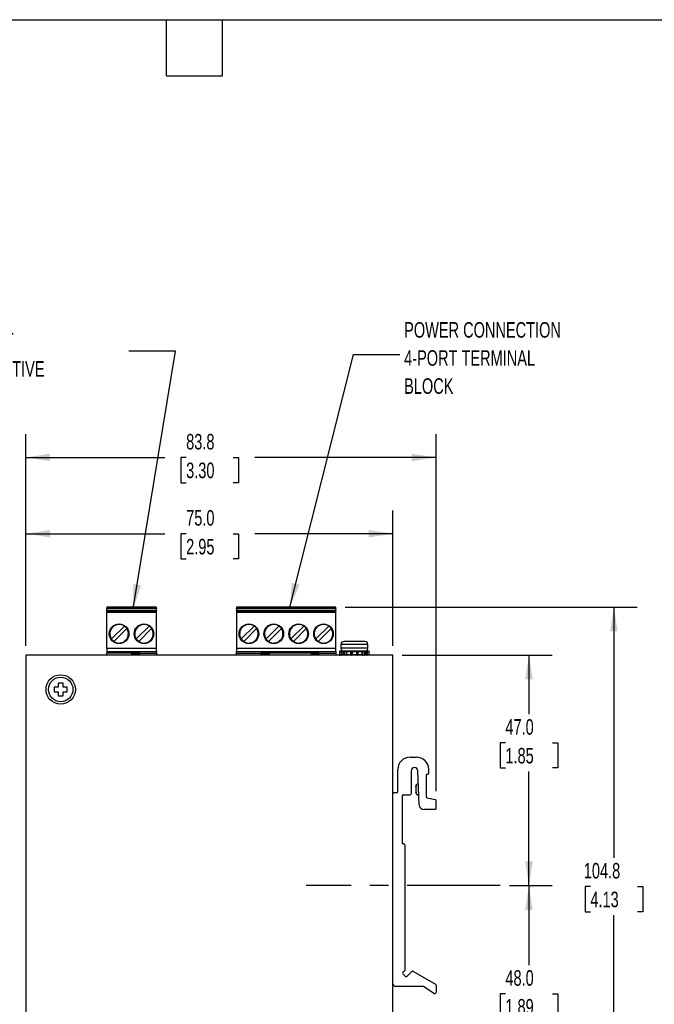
# Model space of a CAD drawing. Header units: millimetres. Extents: x 6 to 273, y 6 to 210.
# Tile 3 of 4: x 116 to 202, y 76 to 210. Entities that reach past the tile are written whole.
import ezdxf

# ---------------------------------------------------------------- set-up
doc = ezdxf.new("R2010")
doc.units = ezdxf.units.MM
doc.linetypes.add('CENTERX2', pattern=[20.32, 12.7, -2.54, 2.54, -2.54])
doc.layers.add('CENTER', color=40, linetype='CENTERX2')
doc.layers.add('DIMENSIONS', color=140, linetype='Continuous', lineweight=25)
doc.layers.add('TEXT', color=140, linetype='Continuous', lineweight=25)
doc.styles.add('SLDTEXTSTYLE0', font='TXT', dxfattribs={"width": 0.7})
doc.dimstyles.new('SLDDIMSTYLE0', dxfattribs={"dimtxt": 2.158008, "dimasz": 3.302, "dimexe": 0, "dimexo": 0.0625, "dimgap": 0.539502, "dimtad": 0, "dimtih": 1, "dimtoh": 1, "dimlfac": 1.5, "dimrnd": 1e-09, "dimzin": 4, "dimdsep": 46, "dimtxsty": 'SLDTEXTSTYLE0', "dimsah": 1, "dimcen": 0.09, "dimadec": 0, "dimazin": 1, "dimtfac": 1, "dimtofl": 0, "dimtmove": 0, "dimatfit": 3, "dimfxl": 0, "dimfrac": 2, "dimtolj": 1, "dimtzin": 12, "dimarcsym": 0})
doc.dimstyles.new('SLDDIMSTYLE1', dxfattribs={"dimtxt": 2.158008, "dimasz": 3.302, "dimexe": 0, "dimexo": 0.0625, "dimgap": 0.539502, "dimtad": 0, "dimtih": 1, "dimtoh": 1, "dimlfac": 1.5, "dimrnd": 1e-09, "dimzin": 12, "dimdsep": 46, "dimtxsty": 'SLDTEXTSTYLE0', "dimsah": 1, "dimcen": 0.09, "dimadec": 0, "dimazin": 3, "dimtfac": 1, "dimtofl": 0, "dimtmove": 0, "dimatfit": 3, "dimfxl": 0, "dimfrac": 2, "dimtolj": 1, "dimtzin": 12, "dimarcsym": 0})
doc.dimstyles.new('SLDDIMSTYLE2', dxfattribs={"dimtxt": 0.18, "dimasz": 3.302, "dimexe": 0, "dimexo": 0.0625, "dimgap": 0, "dimtad": 0, "dimtih": 1, "dimtoh": 1, "dimdec": 0, "dimrnd": 1e-09, "dimzin": 0, "dimdsep": 46, "dimtxsty": 'Standard', "dimsah": 1, "dimcen": 0.09, "dimadec": 0, "dimazin": 0, "dimtfac": 3.302, "dimtdec": 0, "dimtofl": 0, "dimtmove": 0, "dimatfit": 3, "dimfxl": 0, "dimfrac": 2, "dimtolj": 1, "dimtzin": 0, "dimarcsym": 0})

# ---------------------------------------------------------------- blocks, each defined once
blk = doc.blocks.new('_D')
at = {"layer": 'DIMENSIONS'}
for p, q in [((182.64, 91.68), (188.44, 91.68)), ((185.27, 91.68), (185.27, 80.87)), ((182.06, 76.96), (181.34, 76.96)), ((181.34, 76.96), (181.34, 73.53)), ((188.48, 76.96), (189.2, 76.96)), ((189.2, 76.96), (189.2, 73.53)), ((181.34, 73.53), (182.06, 73.53)), ((185.27, 59.72), (185.27, 73.04)), ((189.2, 73.53), (188.48, 73.53)), ((168.01, 59.72), (188.44, 59.72))]:
    blk.add_line(p, q, dxfattribs=at)
for points in [[(185.27, 91.68), (184.76, 88.38), (185.78, 88.38)], [(185.27, 59.72), (185.78, 63.02), (184.76, 63.02)]]:
    blk.add_solid(points, dxfattribs=at)
at = {"layer": 'DIMENSIONS', "char_height": 2.117, "attachment_point": 1, "style": 'SLDTEXTSTYLE0'}
for s, insert in [('48.0', (182.06, 80.17)), ('1.89', (182.06, 76.25))]:
    blk.add_mtext(s, dxfattribs=dict(at, insert=insert))
blk = doc.blocks.new('_D_1')
at = {"layer": 'DIMENSIONS'}
for p, q in [((168.01, 123.05), (188.44, 123.05)), ((185.27, 123.05), (185.27, 115.04)), ((182.06, 111.13), (181.34, 111.13)), ((181.34, 111.13), (181.34, 107.7)), ((188.48, 111.13), (189.2, 111.13)), ((189.2, 111.13), (189.2, 107.7)), ((181.34, 107.7), (182.06, 107.7)), ((189.2, 107.7), (188.48, 107.7)), ((185.27, 91.68), (185.27, 107.22)), ((182.64, 91.68), (188.44, 91.68))]:
    blk.add_line(p, q, dxfattribs=at)
for points in [[(185.27, 123.05), (184.76, 119.75), (185.78, 119.75)], [(185.27, 91.68), (185.78, 94.99), (184.76, 94.99)]]:
    blk.add_solid(points, dxfattribs=at)
at = {"layer": 'DIMENSIONS', "char_height": 2.117, "attachment_point": 1, "style": 'SLDTEXTSTYLE0'}
for s, insert in [('47.0', (182.06, 114.34)), ('1.85', (182.06, 110.43))]:
    blk.add_mtext(s, dxfattribs=dict(at, insert=insert))
blk = doc.blocks.new('_D_2')
at = {"layer": 'DIMENSIONS'}
for p, q in [((116.74, 124.32), (116.74, 142.76)), ((166.74, 124.32), (166.74, 142.76)), ((116.74, 139.58), (135.65, 139.58)), ((138.57, 139.58), (137.85, 139.58)), ((137.85, 139.58), (137.85, 136.15)), ((144.98, 139.58), (145.71, 139.58)), ((145.71, 139.58), (145.71, 136.15)), ((166.74, 139.58), (147.91, 139.58)), ((137.85, 136.15), (138.57, 136.15)), ((145.71, 136.15), (144.98, 136.15))]:
    blk.add_line(p, q, dxfattribs=at)
for points in [[(116.74, 139.58), (120.04, 139.08), (120.04, 140.09)], [(166.74, 139.58), (163.44, 140.09), (163.44, 139.08)]]:
    blk.add_solid(points, dxfattribs=at)
at = {"layer": 'DIMENSIONS', "char_height": 2.117, "attachment_point": 1, "style": 'SLDTEXTSTYLE0'}
for s, insert in [('75.0', (138.57, 142.8)), ('2.95', (138.57, 138.88))]:
    blk.add_mtext(s, dxfattribs=dict(at, insert=insert))
blk = doc.blocks.new('_D_3')
at = {"layer": 'DIMENSIONS'}
for p, q in [((116.74, 124.32), (116.74, 153.14)), ((172.61, 104.53), (172.61, 153.14)), ((116.74, 149.96), (135.65, 149.96)), ((138.57, 149.96), (137.85, 149.96)), ((137.85, 149.96), (137.85, 146.53)), ((144.98, 149.96), (145.71, 149.96)), ((145.71, 149.96), (145.71, 146.53)), ((172.61, 149.96), (147.91, 149.96)), ((137.85, 146.53), (138.57, 146.53)), ((145.71, 146.53), (144.98, 146.53))]:
    blk.add_line(p, q, dxfattribs=at)
for points in [[(116.74, 149.96), (120.04, 149.45), (120.04, 150.47)], [(172.61, 149.96), (169.31, 150.47), (169.31, 149.45)]]:
    blk.add_solid(points, dxfattribs=at)
at = {"layer": 'DIMENSIONS', "char_height": 2.117, "attachment_point": 1, "style": 'SLDTEXTSTYLE0'}
for s, insert in [('83.8', (138.57, 153.17)), ('3.30', (138.57, 149.26))]:
    blk.add_mtext(s, dxfattribs=dict(at, insert=insert))
blk = doc.blocks.new('_D_4')
at = {"layer": 'DIMENSIONS'}
for p, q in [((160.24, 129.58), (200.02, 129.58)), ((196.84, 129.58), (196.84, 95.47)), ((193.64, 91.56), (192.91, 91.56)), ((192.91, 91.56), (192.91, 88.13)), ((200.05, 91.56), (200.78, 91.56)), ((200.78, 91.56), (200.78, 88.13)), ((192.91, 88.13), (193.64, 88.13)), ((196.84, 59.72), (196.84, 87.65)), ((200.78, 88.13), (200.05, 88.13)), ((168.01, 59.72), (200.02, 59.72))]:
    blk.add_line(p, q, dxfattribs=at)
for points in [[(196.84, 129.58), (196.34, 126.28), (197.35, 126.28)], [(196.84, 59.72), (197.35, 63.02), (196.34, 63.02)]]:
    blk.add_solid(points, dxfattribs=at)
at = {"layer": 'DIMENSIONS', "char_height": 2.117, "attachment_point": 1, "style": 'SLDTEXTSTYLE0'}
for s, insert in [('104.8', (192.74, 94.77)), ('4.13', (193.64, 90.86))]:
    blk.add_mtext(s, dxfattribs=dict(at, insert=insert))

msp = doc.modelspace()

# ---------------------------------------------------------------- linework, layer by layer
for p, q in [((134.5162, 129.5834), (127.7428, 129.5834)), ((127.7428, 129.5834), (127.7428, 129.45)), ((127.7428, 129.45), (134.5162, 129.45)), ((127.7428, 129.45), (127.7428, 129.3834)), ((127.7428, 129.3834), (134.5162, 129.3834)), ((127.7428, 129.0634), (127.7428, 129.3834)), ((134.5162, 129.0634), (127.7428, 129.0634)), ((127.7428, 129.0471), (127.7428, 129.0634)), ((134.5162, 129.0471), (127.7428, 129.0471)), ((127.7428, 129.0471), (127.7428, 128.9139)), ((127.7428, 128.9139), (134.5162, 128.9139)), ((127.7428, 123.9634), (127.7428, 128.9139)), ((134.5162, 129.45), (134.5162, 129.5834)), ((134.5162, 129.45), (134.5162, 129.3834)), ((134.5162, 129.0634), (134.5162, 129.3834)), ((134.5162, 129.0634), (134.5162, 129.0471)), ((134.5162, 128.9139), (134.5162, 129.0471)), ((134.5162, 123.9634), (134.5162, 128.9139)), ((158.9695, 129.5834), (145.4228, 129.5834)), ((145.4228, 129.5834), (145.4228, 129.45)), ((145.4228, 129.45), (158.9695, 129.45)), ((145.4228, 129.3834), (145.4228, 129.45)), ((145.4228, 129.3834), (158.9695, 129.3834)), ((145.4228, 129.3834), (145.4228, 129.0634)), ((158.9695, 129.0634), (145.4228, 129.0634)), ((145.4228, 129.0471), (145.4228, 129.0634)), ((158.9695, 129.0471), (145.4228, 129.0471)), ((145.4228, 129.0471), (145.4228, 128.9139)), ((145.4228, 128.9139), (158.9695, 128.9139)), ((145.4228, 128.9139), (145.4228, 123.9634)), ((158.9695, 129.45), (158.9695, 129.5834)), ((158.9695, 129.45), (158.9695, 129.3834)), ((158.9695, 129.0634), (158.9695, 129.3834)), ((158.9695, 129.0634), (158.9695, 129.0471)), ((158.9695, 128.9139), (158.9695, 129.0471)), ((158.9695, 123.9634), (158.9695, 128.9139)), ((128.3949, 125.2521), (130.1474, 127.0046)), ((130.4774, 126.6746), (128.7249, 124.9221)), ((131.7816, 125.2521), (133.5341, 127.0046)), ((133.8641, 126.6746), (132.1116, 124.9221)), ((146.0749, 125.2521), (147.8274, 127.0046)), ((148.1574, 126.6746), (146.4049, 124.9221)), ((149.4616, 125.2521), (151.2141, 127.0046)), ((151.5441, 126.6746), (149.7916, 124.9221)), ((152.8483, 125.2521), (154.6008, 127.0046)), ((154.9307, 126.6746), (153.1782, 124.9221)), ((156.2349, 125.2521), (157.9874, 127.0046)), ((158.3174, 126.6746), (156.5649, 124.9221)), ((134.5162, 123.9634), (127.7428, 123.9634)), ((127.7428, 123.9634), (127.7428, 123.5634)), ((127.7428, 123.5634), (134.5162, 123.5634)), ((127.7428, 123.5634), (127.7428, 123.3167)), ((131.1295, 123.3167), (127.7428, 123.3167)), ((127.7428, 123.05), (127.7428, 123.3167)), ((132.1962, 123.3167), (131.1295, 123.3167)), ((131.1295, 123.2954), (131.1295, 123.3167)), ((132.1962, 123.3167), (134.5162, 123.3167)), ((132.1962, 123.3167), (132.1962, 123.2954)), ((134.5162, 123.5634), (134.5162, 123.9634)), ((134.5162, 123.5634), (134.5162, 123.3167)), ((134.5162, 123.3167), (134.5162, 123.05)), ((158.9695, 123.9634), (145.4228, 123.9634)), ((145.4228, 123.9634), (145.4228, 123.5634)), ((145.4228, 123.5634), (158.9695, 123.5634)), ((145.4228, 123.3167), (145.4228, 123.5634)), ((145.4228, 123.3167), (148.8095, 123.3167)), ((145.4228, 123.05), (145.4228, 123.3167)), ((149.8762, 123.3167), (148.8095, 123.3167)), ((148.8095, 123.3167), (148.8095, 123.2954)), ((155.5828, 123.3167), (149.8762, 123.3167)), ((149.8762, 123.3167), (149.8762, 123.2954)), ((156.6495, 123.3167), (155.5828, 123.3167)), ((155.5828, 123.2954), (155.5828, 123.3167)), ((156.6495, 123.3167), (158.9695, 123.3167)), ((156.6495, 123.3167), (156.6495, 123.2954)), ((158.9695, 123.5634), (158.9695, 123.9634)), ((158.9695, 123.5634), (158.9695, 123.3167)), ((158.9695, 123.3167), (158.9695, 123.05)), ((159.478, 123.5834), (159.478, 123.5167)), ((159.4976, 123.5638), (159.478, 123.5834)), ((159.5134, 123.5834), (159.478, 123.5834)), ((159.478, 123.5167), (159.478, 123.1167)), ((159.4799, 123.5167), (159.478, 123.5167)), ((159.7275, 123.5167), (159.4799, 123.5167)), ((159.4799, 123.5167), (159.4799, 123.1167)), ((159.6562, 124.5167), (159.6562, 123.9834)), ((163.3228, 124.5167), (159.6562, 124.5167)), ((163.3228, 123.9834), (159.6562, 123.9834)), ((159.7275, 123.1167), (159.7275, 123.5167)), ((159.7843, 123.5167), (159.7275, 123.5167)), ((159.9567, 123.5834), (159.7843, 123.5834)), ((159.8315, 123.5167), (159.7843, 123.5167)), ((159.8315, 123.1167), (159.8315, 123.5167)), ((159.8315, 123.5167), (160.0039, 123.5167)), ((160.1617, 123.5834), (159.9567, 123.5834)), ((160.0039, 123.5167), (160.0039, 123.1167)), ((160.0039, 123.5167), (160.1063, 123.5167)), ((160.1063, 123.5167), (160.1063, 123.1167)), ((160.3776, 123.5167), (160.1063, 123.5167)), ((160.5968, 123.5834), (160.1617, 123.5834)), ((160.3776, 123.5167), (160.3776, 123.1167)), ((160.4095, 123.5167), (160.3776, 123.5167)), ((160.4095, 123.5167), (160.4095, 123.1167)), ((161.0073, 123.5167), (160.4095, 123.5167)), ((161.0228, 123.5167), (161.0073, 123.5167)), ((161.0073, 123.1167), (161.0073, 123.5167)), ((161.1818, 123.5834), (161.0228, 123.5834)), ((161.0895, 123.5167), (161.0228, 123.5167)), ((161.0895, 123.1167), (161.0895, 123.5167)), ((161.0895, 123.5167), (161.169, 123.5167)), ((161.169, 123.5167), (161.169, 123.1167)), ((161.81, 123.5167), (161.169, 123.5167)), ((161.7972, 123.5834), (161.1818, 123.5834)), ((161.9562, 123.5834), (161.7972, 123.5834)), ((161.81, 123.5167), (161.8895, 123.5167)), ((161.81, 123.1167), (161.81, 123.5167)), ((161.8895, 123.5167), (161.8895, 123.1167)), ((161.9562, 123.5167), (161.8895, 123.5167)), ((161.9717, 123.5167), (161.9562, 123.5167)), ((161.9717, 123.5167), (161.9717, 123.1167)), ((162.5695, 123.5167), (161.9717, 123.5167)), ((162.8173, 123.5834), (162.3822, 123.5834)), ((162.5695, 123.1167), (162.5695, 123.5167)), ((162.6014, 123.5167), (162.5695, 123.5167)), ((162.6014, 123.1167), (162.6014, 123.5167)), ((162.8727, 123.5167), (162.6014, 123.5167)), ((163.0223, 123.5834), (162.8173, 123.5834)), ((162.8727, 123.1167), (162.8727, 123.5167)), ((162.8727, 123.5167), (162.9751, 123.5167)), ((162.9751, 123.5167), (163.1475, 123.5167)), ((162.9751, 123.5167), (162.9751, 123.1167)), ((163.2418, 123.5834), (163.0223, 123.5834)), ((163.1475, 123.5167), (163.1475, 123.1167)), ((163.2515, 123.5834), (163.2418, 123.5834)), ((163.2515, 123.05), (163.2515, 123.5834)), ((163.4991, 123.5834), (163.2515, 123.5834)), ((163.3228, 123.9834), (163.3228, 124.5167)), ((163.4991, 123.05), (163.4991, 123.5834)), ((163.501, 123.5834), (163.4991, 123.5834)), ((163.501, 123.05), (163.501, 123.5834)), ((116.7428, 123.05), (116.7428, 59.7167)), ((166.7428, 123.05), (116.7428, 123.05)), ((132.1962, 123.2954), (131.1295, 123.2954)), ((131.1295, 123.2954), (131.1295, 123.1451)), ((131.1295, 123.1451), (132.1962, 123.1451)), ((131.1295, 123.05), (131.1295, 123.1451)), ((132.1962, 123.2954), (132.1962, 123.1451)), ((132.1962, 123.1451), (132.1962, 123.05)), ((149.8762, 123.2954), (148.8095, 123.2954)), ((148.8095, 123.1451), (148.8095, 123.2954)), ((148.8095, 123.1451), (149.8762, 123.1451)), ((148.8095, 123.1451), (148.8095, 123.05)), ((149.8762, 123.2954), (149.8762, 123.1451)), ((149.8762, 123.1451), (149.8762, 123.05)), ((156.6495, 123.2954), (155.5828, 123.2954)), ((155.5828, 123.2954), (155.5828, 123.1451)), ((155.5828, 123.1451), (156.6495, 123.1451)), ((155.5828, 123.05), (155.5828, 123.1451)), ((156.6495, 123.2954), (156.6495, 123.1451)), ((156.6495, 123.1451), (156.6495, 123.05)), ((159.478, 123.1167), (159.478, 123.05)), ((159.4799, 123.1167), (159.478, 123.1167)), ((159.478, 123.05), (159.4976, 123.0696)), ((159.7275, 123.1167), (159.4799, 123.1167)), ((159.7843, 123.1167), (159.7275, 123.1167)), ((159.8315, 123.1167), (159.7843, 123.1167)), ((160.0039, 123.1167), (159.8315, 123.1167)), ((160.1063, 123.1167), (160.0039, 123.1167)), ((160.3776, 123.1167), (160.1063, 123.1167)), ((160.4095, 123.1167), (160.3776, 123.1167)), ((161.0073, 123.1167), (160.4095, 123.1167)), ((161.0228, 123.1167), (161.0073, 123.1167)), ((161.0895, 123.1167), (161.0228, 123.1167)), ((161.169, 123.1167), (161.0895, 123.1167)), ((161.81, 123.1167), (161.169, 123.1167)), ((161.8895, 123.1167), (161.81, 123.1167)), ((161.9562, 123.1167), (161.8895, 123.1167)), ((161.9717, 123.1167), (161.9562, 123.1167)), ((162.5695, 123.1167), (161.9717, 123.1167)), ((162.6014, 123.1167), (162.5695, 123.1167)), ((162.8727, 123.1167), (162.6014, 123.1167)), ((162.9751, 123.1167), (162.8727, 123.1167)), ((163.1475, 123.1167), (162.9751, 123.1167)), ((166.7428, 59.7167), (166.7428, 123.05)), ((121.1428, 118.7167), (120.6095, 118.7167)), ((120.6095, 118.7167), (120.6095, 118.05)), ((120.6095, 118.05), (121.1428, 118.05)), ((121.8095, 119.25), (121.1428, 119.25)), ((121.1428, 119.25), (121.1428, 118.7167)), ((121.1428, 118.05), (121.1428, 117.5167)), ((121.8095, 118.7167), (121.8095, 119.25)), ((122.3428, 118.7167), (121.8095, 118.7167)), ((121.8095, 118.05), (122.3428, 118.05)), ((121.8095, 117.5167), (121.8095, 118.05)), ((122.3428, 118.05), (122.3428, 118.7167)), ((121.1428, 117.5167), (121.8095, 117.5167)), ((169.0762, 109.17), (169.9428, 109.17)), ((167.4095, 104.4367), (167.4095, 107.5034)), ((169.2095, 107.3034), (169.2095, 104.17)), ((170.3185, 102.6781), (170.1425, 107.321)), ((171.6095, 106.97), (171.6095, 107.5034)), ((171.2762, 106.7034), (171.2762, 103.746)), ((171.4095, 106.8367), (171.4762, 106.8367)), ((166.7428, 78.3034), (166.7428, 104.17)), ((167.2762, 104.3034), (166.8762, 104.3034)), ((168.0095, 103.9034), (168.0095, 97.5034)), ((168.1428, 104.0367), (169.0762, 104.0367)), ((171.3834, 103.6153), (172.5023, 103.3915)), ((172.6095, 102.17), (172.6095, 103.2607)), ((172.4762, 102.0367), (170.9847, 102.0367)), ((168.2095, 97.37), (168.1428, 97.37)), ((168.3428, 97.2367), (168.3428, 80.1452)), ((168.3038, 80.0509), (168.1024, 79.8495)), ((168.1024, 79.661), (168.4324, 79.331)), ((168.6209, 79.331), (169.3043, 80.0143)), ((169.4652, 80.0355), (172.5428, 78.2586)), ((170.8352, 77.97), (167.0762, 77.97)), ((172.2971, 77.0046), (170.9101, 77.947)), ((172.6095, 78.1431), (172.6095, 77.17))]:
    msp.add_line(p, q)
at = {"flags": 128}
for points in [[(160.4443, 123.5834), (160.4375, 123.5821), (160.431, 123.5783), (160.425, 123.5721), (160.4197, 123.5638), (160.4153, 123.5537), (160.4121, 123.5422), (160.4101, 123.5297), (160.4095, 123.5167)], [(162.5695, 123.5167), (162.5689, 123.5297), (162.5669, 123.5422), (162.5637, 123.5537), (162.5593, 123.5638), (162.554, 123.5721), (162.548, 123.5783), (162.5415, 123.5821), (162.5347, 123.5834)], [(160.4095, 123.1167), (160.4101, 123.1037), (160.4121, 123.0912), (160.4153, 123.0797), (160.4197, 123.0696), (160.425, 123.0613), (160.431, 123.0551), (160.4375, 123.0513), (160.4443, 123.05)], [(162.5347, 123.05), (162.5415, 123.0513), (162.548, 123.0551), (162.554, 123.0613), (162.5593, 123.0696), (162.5637, 123.0797), (162.5669, 123.0912), (162.5689, 123.1037), (162.5695, 123.1167)]]:
    msp.add_lwpolyline(points, dxfattribs=at)
for centre, radius in [((129.4362, 125.9634), 1.3333), ((132.8228, 125.9634), 1.3333), ((147.1162, 125.9634), 1.3333), ((150.5028, 125.9634), 1.3333), ((153.8895, 125.9634), 1.3333), ((157.2762, 125.9634), 1.3333), ((121.4762, 118.3834), 2), ((121.4762, 118.3834), 1.6667)]:
    msp.add_circle(centre, radius)
for centre, radius, start, end in [((129.4362, 125.9634), 1.261, 55.66345, 214.33655), ((129.4362, 125.9634), 1.261, 235.66345, 34.33655), ((129.4362, 125.9634), 1.261, 34.33655, 55.66345), ((132.8228, 125.9634), 1.261, 55.66345, 214.33655), ((132.8228, 125.9634), 1.261, 235.66345, 34.33655), ((132.8228, 125.9634), 1.261, 34.33655, 55.66345), ((147.1162, 125.9634), 1.261, 55.66345, 214.33655), ((147.1162, 125.9634), 1.261, 235.66345, 34.33655), ((147.1162, 125.9634), 1.261, 34.33655, 55.66345), ((150.5028, 125.9634), 1.261, 55.66345, 214.33655), ((150.5028, 125.9634), 1.261, 235.66345, 34.33655), ((150.5028, 125.9634), 1.261, 34.33655, 55.66345), ((153.8895, 125.9634), 1.261, 55.66345, 214.33655), ((153.8895, 125.9634), 1.261, 235.66345, 34.33655), ((153.8895, 125.9634), 1.261, 34.33655, 55.66345), ((157.2762, 125.9634), 1.261, 55.66345, 214.33655), ((157.2762, 125.9634), 1.261, 235.66345, 34.33655), ((157.2762, 125.9634), 1.261, 34.33655, 55.66345), ((129.4362, 125.9634), 1.261, 214.33655, 235.66345), ((132.8228, 125.9634), 1.261, 214.33655, 235.66345), ((147.1162, 125.9634), 1.261, 214.33655, 235.66345), ((150.5028, 125.9634), 1.261, 214.33655, 235.66345), ((153.8895, 125.9634), 1.261, 214.33655, 235.66345), ((157.2762, 125.9634), 1.261, 214.33655, 235.66345), ((160.0562, 124.5167), 0.4, 90, 180), ((162.9228, 124.5167), 0.4, 0, 90), ((159.5447, 123.5167), 0.0667, 90, 180), ((159.5456, 123.5176), 0.0658, 90.813009, 180.790566), ((160.0562, 123.9834), 0.4, 180, 270), ((159.7897, 123.5212), 0.0623, 94.912562, 184.186948), ((159.7726, 123.525), 0.0595, 351.950533, 78.578246), ((159.945, 123.525), 0.0595, 351.950533, 78.578246), ((160.1679, 123.5219), 0.0618, 95.806172, 184.815913), ((160.4443, 123.5167), 0.0667, 90, 180), ((161.0904, 123.5325), 0.0846, 142.99318, 190.738776), ((161.0228, 123.5167), 0.0667, 0, 90), ((161.2653, 123.5327), 0.0976, 148.76472, 189.464226), ((161.7137, 123.5327), 0.0976, 350.535774, 31.23528), ((161.9562, 123.5167), 0.0667, 90, 180), ((161.8886, 123.5325), 0.0846, 349.261224, 37.00682), ((162.5347, 123.5167), 0.0667, 0, 90), ((162.8111, 123.5219), 0.0618, 355.184087, 84.193828), ((162.9228, 123.9834), 0.4, 270, 0), ((163.034, 123.525), 0.0595, 101.421754, 188.049467), ((159.5447, 123.1167), 0.0667, 180, 270), ((159.5456, 123.1158), 0.0658, 179.209434, 269.186991), ((159.7897, 123.1121), 0.0623, 175.813052, 265.087438), ((159.7726, 123.1084), 0.0595, 281.421754, 8.049467), ((159.945, 123.1084), 0.0595, 281.421754, 8.049467), ((160.1679, 123.1115), 0.0618, 175.184087, 264.193828), ((160.4443, 123.1167), 0.0667, 180, 270), ((161.0904, 123.1009), 0.0846, 169.261224, 217.00682), ((161.0228, 123.1167), 0.0667, 270, 0), ((161.2653, 123.1006), 0.0976, 170.535774, 211.23528), ((161.7137, 123.1006), 0.0976, 328.76472, 9.464226), ((161.9562, 123.1167), 0.0667, 180, 270), ((161.8886, 123.1009), 0.0846, 322.99318, 10.738776), ((162.5347, 123.1167), 0.0667, 270, 360), ((162.8111, 123.1115), 0.0618, 275.806172, 4.815913), ((163.034, 123.1084), 0.0595, 171.950533, 258.578246), ((169.0762, 107.5034), 1.6667, 90, 180), ((169.9428, 107.5034), 1.6667, 0, 90), ((169.6762, 107.3034), 0.4667, 2.171102, 180), ((171.4095, 106.7034), 0.1333, 90, 180), ((171.4762, 106.97), 0.1333, 270, 0), ((166.8762, 104.17), 0.1333, 90, 180), ((167.2762, 104.4367), 0.1333, 270, 0), ((168.1428, 103.9034), 0.1333, 90, 180.000001), ((169.0762, 104.17), 0.1333, 270, 0), ((171.4095, 103.746), 0.1333, 180, 258.690068), ((172.4762, 103.2607), 0.1333, 359.999999, 78.690068), ((170.9847, 102.7034), 0.6667, 182.171102, 270), ((172.4762, 102.17), 0.1333, 270, 0), ((168.1428, 97.5034), 0.1333, 180, 270), ((168.2095, 97.2367), 0.1333, 0, 90), ((168.1967, 79.7552), 0.1333, 135, 225), ((168.2095, 80.1452), 0.1333, 315, 0), ((168.5267, 79.4253), 0.1333, 225, 315), ((169.3985, 79.92), 0.1333, 60, 135), ((167.0762, 78.3034), 0.3333, 180, 270), ((170.8352, 77.8367), 0.1333, 55.806561, 90), ((172.4762, 78.1431), 0.1333, 359.999999, 60), ((172.4095, 77.17), 0.2, 235.806561, 0)]:
    msp.add_arc(centre, radius, start, end)
for centre, major_axis, start_param, end_param in [((163.1947, 123.5167), (0.0616, 0.0616), 0.39269908, 1.96349541), ((163.1947, 123.1167), (-0.0616, 0.0616), 1.17809725, 2.74889357)]:
    msp.add_ellipse(centre, major_axis=major_axis, ratio=0.41421356, start_param=start_param, end_param=end_param)
for points, knots in [([(162.9228, 124.9167), (162.9223, 124.9167), (162.9211, 124.9167), (162.9119, 124.9167), (162.8972, 124.9167), (162.8766, 124.9167), (162.8502, 124.9167), (162.8182, 124.9167), (162.7808, 124.9167), (162.7379, 124.9167), (162.6899, 124.9167), (162.6246, 124.9167), (162.5375, 124.9167), (162.4244, 124.9167), (162.2999, 124.9167), (162.1606, 124.9167), (162.0082, 124.9167), (161.8414, 124.9167), (161.6677, 124.9167), (161.4864, 124.9167), (161.3019, 124.9167), (161.1174, 124.9167), (160.9394, 124.9167), (160.7707, 124.9167), (160.6144, 124.9167), (160.473, 124.9167), (160.349, 124.9167), (160.2446, 124.9167), (160.1613, 124.9167), (160.1013, 124.9167), (160.0632, 124.9167), (160.0585, 124.9167), (160.0562, 124.9167)], [0, 0, 0, 0, 0.02049, 0.04098, 0.06147001, 0.08196001, 0.10245001, 0.12294001, 0.14343001, 0.16392002, 0.18441002, 0.20490002, 0.23972315, 0.27455061, 0.30934643, 0.34413502, 0.38256547, 0.42091943, 0.4604969, 0.50007438, 0.54173281, 0.58339236, 0.62505279, 0.66671388, 0.70837543, 0.75003719, 0.79169895, 0.8333605, 0.87502159, 0.91668202, 0.95834157, 1, 1, 1, 1]), ([(159.7843, 123.5834), (159.7665, 123.5834), (159.7309, 123.5834), (159.6835, 123.5834), (159.6337, 123.5834), (159.5846, 123.5834), (159.558, 123.5834), (159.5447, 123.5834)], [0, 0, 0, 0, 0.16669535, 0.3333696, 0.50002562, 0.75009843, 1, 1, 1, 1]), ([(161.0228, 123.5834), (160.989, 123.5834), (160.9213, 123.5834), (160.8216, 123.5834), (160.7074, 123.5834), (160.5801, 123.5834), (160.4895, 123.5834), (160.4443, 123.5834)], [0, 0, 0, 0, 0.166695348, 0.3333696, 0.500025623, 0.750098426, 1, 1, 1, 1]), ([(162.5347, 123.5834), (162.5046, 123.5834), (162.4445, 123.5834), (162.351, 123.5834), (162.2393, 123.5834), (162.1082, 123.5834), (162.0068, 123.5834), (161.9562, 123.5834)], [0, 0, 0, 0, 0.16669535, 0.3333696, 0.50002562, 0.75009843, 1, 1, 1, 1]), ([(169.8762, 105.1567), (169.8762, 105.2473), (169.9053, 105.3489), (170.0266, 105.515), (170.1168, 105.5759), (170.2076, 105.6034)], [0, 0, 0, 0, 0.5, 0.5, 1, 1, 1, 1]), ([(170.2072, 105.5861), (170.1986, 105.5841), (170.1587, 105.5747), (170.0677, 105.5247), (169.9585, 105.4216), (169.8873, 105.2726), (169.8796, 105.1734), (169.8762, 105.1284)], [0, 0, 0, 0, 0.043754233, 0.203043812, 0.507572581, 0.776973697, 1, 1, 1, 1]), ([(169.8762, 105.1567), (169.8762, 105.1567), (169.8762, 105.1253), (169.8762, 105.0139), (169.8762, 104.9344), (169.8762, 104.7636), (169.8762, 104.6728), (169.8762, 104.5204), (169.8762, 104.4593), (169.8762, 104.4263)], [0, 0, 0, 0, 0.25, 0.25, 0.5, 0.5, 0.75, 0.75, 1, 1, 1, 1]), ([(169.8762, 104.4254), (169.8796, 104.3805), (169.8873, 104.2813), (169.9586, 104.1328), (170.0673, 104.028), (170.1801, 103.9705), (170.243, 103.9573), (170.2744, 103.9508)], [0, 0, 0, 0, 0.19993296, 0.44152399, 0.71470397, 0.85762122, 1, 1, 1, 1]), ([(170.2708, 103.9367), (170.2208, 103.9445), (170.169, 103.9611), (170.0713, 104.0142), (170.0257, 104.0507), (169.9509, 104.138), (169.9219, 104.1887), (169.8846, 104.2934), (169.8762, 104.3472), (169.8762, 104.3978)], [0, 0, 0, 0, 0.25, 0.25, 0.5, 0.5, 0.75, 0.75, 1, 1, 1, 1])]:
    msp.add_open_spline(points, degree=3, knots=knots)
at = {"layer": 'CENTER'}
msp.add_line((181.3653, 91.6838), (154.9395, 91.6838), dxfattribs=at)
at = {"layer": 'TEXT'}
for p, q in [((6.35, 209.55), (273.05, 209.55)), ((135.89, 201.93), (135.89, 209.55)), ((143.51, 201.93), (143.51, 209.55)), ((135.89, 201.93), (143.51, 201.93))]:
    msp.add_line(p, q, dxfattribs=at)

# ---------------------------------------------------------------- texts
at = {"layer": 'DIMENSIONS', "attachment_point": 1, "style": 'SLDTEXTSTYLE0'}
for s, insert, char_height in [('POWER CONNECTION', (168.2658, 168.3835), 2.116667), ('RELAY CONTACT', (98.4616, 166.8952), 2.116667), ('4-PORT TERMINAL', (168.2658, 164.5613), 2.116667), ('24VDC, 1A RESISTIVE', (98.4616, 163.073), 2.116667), ('BLOCK', (168.2658, 160.7391), 2.11667)]:
    msp.add_mtext(s, dxfattribs=dict(at, insert=insert, char_height=char_height))

# ---------------------------------------------------------------- dimensions: what is measured, and where the dimension line sits
at = {"layer": 'DIMENSIONS'}
for base, p2, dimstyle, picture, middle in [((172.6095, 149.9603), (172.6095, 103.2607), 'SLDDIMSTYLE1', '_D_3', (141.7768, 149.9603)), ((166.7428, 139.5834), (166.7428, 123.05), 'SLDDIMSTYLE0', '_D_2', (141.7768, 139.5834))]:
    dim = msp.add_linear_dim(base=base, p1=(116.7428, 123.05), p2=p2, dimstyle=dimstyle, dxfattribs=at)
    dim.commit()
    dim.dimension.update_dxf_attribs({"geometry": picture, "text_midpoint": middle, "dimtype": 160})
for base, p1, p2, dimstyle, picture, middle in [((196.8443, 59.7167), (158.9695, 129.5834), (166.7428, 59.7167), 'SLDDIMSTYLE1', '_D_4', (196.8443, 91.5584)), ((185.2688, 91.6838), (166.7428, 123.05), (181.3653, 91.6838), 'SLDDIMSTYLE0', '_D_1', (185.2688, 111.1282)), ((185.2688, 91.6838), (166.7428, 59.7167), (181.3653, 91.6838), 'SLDDIMSTYLE0', '_D', (185.2688, 76.9559))]:
    dim = msp.add_linear_dim(base=base, p1=p1, p2=p2, angle=90, dimstyle=dimstyle, dxfattribs=at)
    dim.commit()
    dim.dimension.update_dxf_attribs({"geometry": picture, "text_midpoint": middle, "dimtype": 160})

# ---------------------------------------------------------------- leaders
for points in [[(131.3544, 129.3834), (137.1289, 164.4277), (130.7789, 164.4277)], [(152.6913, 129.5834), (161.3505, 163.9956), (167.7005, 163.9956)]]:
    msp.add_leader(points, dimstyle='SLDDIMSTYLE2', dxfattribs=at)

doc.saveas('drawing.dxf')
